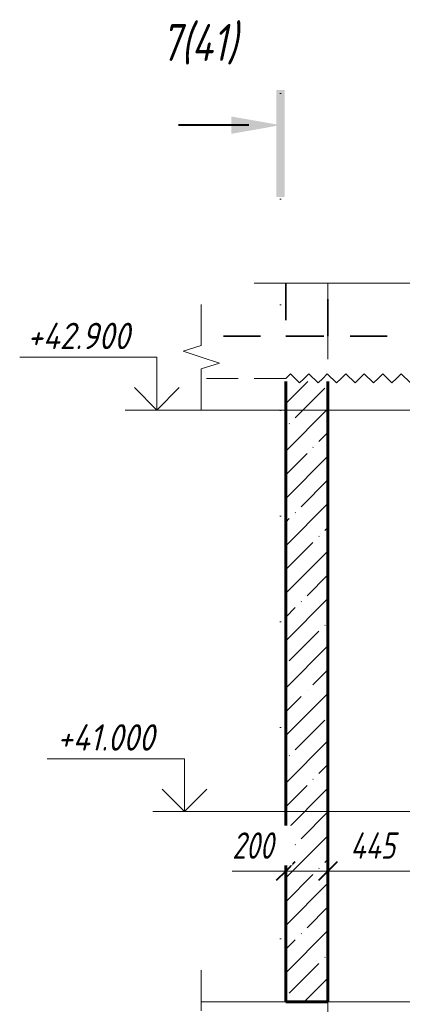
# Model space of a CAD drawing. Header units: millimetres. Extents: x -17283 to 60950, y 37740 to 44940.
# Tile 9 of 23: x 4386 to 6199, y 40088 to 44747. Entities that reach past the tile are written whole.
import ezdxf

# ---------------------------------------------------------------- set-up
doc = ezdxf.new("R2010")
doc.units = ezdxf.units.MM
for name, pattern in [('01 Штриховая _4 мм_', [300, 175, -125]), ('ADSK_Линия разреза', [1000, 0, -500, 0, -500]), ('ADSK_Линия сетки', [1250, 1000, -125, 0, -125]), ('ADSK_Пунктирная_п5', [250, 0, -250]), ('ADSK_Штриховая_ш3 п1_5', [225, 150, -75])]:
    doc.linetypes.add(name, pattern=pattern)
for name, color, linetype, lineweight in [('A-____-____-DIMS', 211, 'Continuous', 9), ('A-____-____-DIMS-50', 211, 'Continuous', 9), ('A-____-NOTE-TEXT', 131, 'Continuous', 20), ('A-DETL-____-OTLN', 90, 'Continuous', 9), ('A-DETL-GENF-OTLN', 92, 'Continuous', 20), ('A-FLOR-____-MCUT', 192, 'Continuous', 50), ('A-WALL-____-MCUT', 113, 'Continuous', 50), ('A-WALL-____-PATT', 111, 'Continuous', 50), ('G-____-____-DIMS', 111, 'Continuous', 9), ('G-____-____-SYMB', 111, 'ADSK_Пунктирная_п5', 20), ('S-GRID-____-OTLN', 1, 'Continuous', 9)]:
    doc.layers.add(name, color=color, linetype=linetype, lineweight=lineweight)
doc.styles.add('GOST Common_I_1', font='GOST Common Italic.ttf', dxfattribs={"width": 0.8, "height": 125})
doc.styles.add('GOST Common_I_2', font='GOST Common Italic.ttf', dxfattribs={"width": 0.9, "height": 125})
doc.styles.add('GOST Common_I_3', font='GOST Common Italic.ttf', dxfattribs={"width": 0.8, "height": 175})
doc.dimstyles.new('ADSK_Округление_5мм__Узкий_', dxfattribs={"dimscale": 304.8, "dimtxt": 0.412449, "dimasz": 0.295276, "dimexe": 0.246063, "dimexo": 0.000538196, "dimgap": 0.065617, "dimtad": 1, "dimdec": 0, "dimlfac": 304.8, "dimrnd": 5, "dimdsep": 46, "dimtxsty": 'GOST Common_I_1', "dimblk1": 'OBLIQUE', "dimblk2": 'OBLIQUE', "dimsah": 1, "dimcen": 0.09, "dimdle": 0.246063, "dimazin": 0, "dimtfac": 1, "dimtdec": 4, "dimtix": 1, "dimtmove": 0, "dimatfit": 3, "dimfxl": 1, "dimtvp": 1, "dimtfill": 1, "dimtolj": 1, "dimtzin": 0, "dimlwd": 20, "dimlwe": 20, "dimarcsym": 2})
doc.dimstyles.new('ADSK_Округление_5мм__Узкий__1', dxfattribs={"dimscale": 304.8, "dimtxt": 0.412449, "dimasz": 0.295276, "dimexe": 0.246063, "dimexo": 0.000538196, "dimgap": 0.065617, "dimtad": 1, "dimdec": 0, "dimlfac": 304.8, "dimrnd": 5, "dimdsep": 46, "dimtxsty": 'GOST Common_I_1', "dimblk1": 'OBLIQUE', "dimblk2": 'OBLIQUE', "dimsah": 1, "dimcen": 0.09, "dimdle": 0.246063, "dimazin": 0, "dimtfac": 1, "dimtdec": 4, "dimtix": 1, "dimtmove": 1, "dimatfit": 3, "dimfxl": 1, "dimtvp": 1, "dimtfill": 1, "dimtolj": 1, "dimtzin": 0, "dimlwd": 20, "dimlwe": 20, "dimarcsym": 2})

# ---------------------------------------------------------------- blocks, each defined once
blk = doc.blocks.new('ADSK_Обрыв_Линия - ADSK_Обрыв_линия-1072157-КЖ1_Р_ВЭ14_Опалубка_3')
at = {"layer": 'A-DETL-GENF-OTLN'}
for p, q in [((46650, 40056.3), (46650, 40100)), ((46650, 39900), (46650, 39945))]:
    blk.add_line(p, q, dxfattribs=at)
blk = doc.blocks.new('ADSK_Обрыв_Линия - ADSK_Обрыв_линия-1412989-КЖ1_Р_ВЭ14_Опалубка_3')
at = {"layer": 'A-DETL-GENF-OTLN'}
blk.add_line((47050, 43500), (50670, 43500), dxfattribs=at)
blk = doc.blocks.new('Последовательность узлов - 3мм масшт 15-1752345-КЖ1_Р_ВЭ14_Опалубка_3')
at = {"layer": 'A-DETL-GENF-OTLN'}
for p, q in [((47050, 43050), (47071.875, 43071.875)), ((47115.625, 43028.125), (47071.875, 43071.875)), ((47137.5, 43050), (47159.375, 43071.875)), ((47203.125, 43028.125), (47159.375, 43071.875)), ((47225, 43050), (47246.875, 43071.875)), ((47290.625, 43028.125), (47246.875, 43071.875)), ((47312.5, 43050), (47334.375, 43071.875)), ((47378.125, 43028.125), (47334.375, 43071.875)), ((47400, 43050), (47421.875, 43071.875)), ((47465.625, 43028.125), (47421.875, 43071.875)), ((47487.5, 43050), (47509.375, 43071.875)), ((47553.125, 43028.125), (47509.375, 43071.875)), ((47575, 43050), (47596.875, 43071.875)), ((47640.625, 43028.125), (47596.875, 43071.875)), ((47662.5, 43050), (47684.375, 43071.875)), ((47728.125, 43028.125), (47684.375, 43071.875)), ((47750, 43050), (47771.875, 43071.875)), ((47815.625, 43028.125), (47771.875, 43071.875)), ((47837.5, 43050), (47859.375, 43071.875)), ((47903.125, 43028.125), (47859.375, 43071.875)), ((47925, 43050), (47946.875, 43071.875)), ((47990.625, 43028.125), (47946.875, 43071.875)), ((48012.5, 43050), (48034.375, 43071.875)), ((48078.125, 43028.125), (48034.375, 43071.875)), ((48100, 43050), (48121.875, 43071.875)), ((48165.625, 43028.125), (48121.875, 43071.875)), ((48187.5, 43050), (48209.375, 43071.875)), ((48253.125, 43028.125), (48209.375, 43071.875)), ((48275, 43050), (48296.875, 43071.875)), ((48340.625, 43028.125), (48296.875, 43071.875)), ((48362.5, 43050), (48384.375, 43071.875)), ((48428.125, 43028.125), (48384.375, 43071.875)), ((48450, 43050), (48471.875, 43071.875)), ((48515.625, 43028.125), (48471.875, 43071.875)), ((48537.5, 43050), (48559.375, 43071.875)), ((48603.125, 43028.125), (48559.375, 43071.875)), ((48625, 43050), (48646.875, 43071.875)), ((48690.625, 43028.125), (48646.875, 43071.875)), ((48712.5, 43050), (48734.375, 43071.875)), ((48778.125, 43028.125), (48734.375, 43071.875)), ((48800, 43050), (48821.875, 43071.875)), ((48865.625, 43028.125), (48821.875, 43071.875)), ((48887.5, 43050), (48909.375, 43071.875)), ((48953.125, 43028.125), (48909.375, 43071.875)), ((48975, 43050), (48996.875, 43071.875)), ((49040.625, 43028.125), (48996.875, 43071.875)), ((49062.5, 43050), (49084.375, 43071.875)), ((49128.125, 43028.125), (49084.375, 43071.875)), ((49150, 43050), (49171.875, 43071.875)), ((49215.625, 43028.125), (49171.875, 43071.875)), ((49237.5, 43050), (49259.375, 43071.875)), ((49303.125, 43028.125), (49259.375, 43071.875)), ((49325, 43050), (49346.875, 43071.875)), ((49390.625, 43028.125), (49346.875, 43071.875)), ((49412.5, 43050), (49434.375, 43071.875)), ((49478.125, 43028.125), (49434.375, 43071.875)), ((49500, 43050), (49521.875, 43071.875)), ((49565.625, 43028.125), (49521.875, 43071.875)), ((47137.5, 43050), (47115.625, 43028.125)), ((47225, 43050), (47203.125, 43028.125)), ((47312.5, 43050), (47290.625, 43028.125)), ((47400, 43050), (47378.125, 43028.125)), ((47487.5, 43050), (47465.625, 43028.125)), ((47575, 43050), (47553.125, 43028.125)), ((47662.5, 43050), (47640.625, 43028.125)), ((47750, 43050), (47728.125, 43028.125)), ((47837.5, 43050), (47815.625, 43028.125)), ((47925, 43050), (47903.125, 43028.125)), ((48012.5, 43050), (47990.625, 43028.125)), ((48100, 43050), (48078.125, 43028.125)), ((48187.5, 43050), (48165.625, 43028.125)), ((48275, 43050), (48253.125, 43028.125)), ((48362.5, 43050), (48340.625, 43028.125)), ((48450, 43050), (48428.125, 43028.125)), ((48537.5, 43050), (48515.625, 43028.125)), ((48625, 43050), (48603.125, 43028.125)), ((48712.5, 43050), (48690.625, 43028.125)), ((48800, 43050), (48778.125, 43028.125)), ((48887.5, 43050), (48865.625, 43028.125)), ((48975, 43050), (48953.125, 43028.125)), ((49062.5, 43050), (49040.625, 43028.125)), ((49150, 43050), (49128.125, 43028.125)), ((49237.5, 43050), (49215.625, 43028.125)), ((49325, 43050), (49303.125, 43028.125)), ((49412.5, 43050), (49390.625, 43028.125)), ((49500, 43050), (49478.125, 43028.125)), ((49587.5, 43050), (49565.625, 43028.125))]:
    blk.add_line(p, q, dxfattribs=at)
blk = doc.blocks.new('Разрез - Номер вида и Номер листа спереди_3_5 мм-6455-КЖ1_Р_ВЭ14_Опалубка_3')
at = {"layer": 'G-____-____-SYMB', "linetype": 'Continuous', "lineweight": 9}
for points in [[(47045.3, 43908.4), (47005.4, 43908.4), (47005.4, 44414.9), (47045.3, 44414.9)], [(46791.4, 44289.5), (47025.1, 44248.3), (46791.4, 44207.1)]]:
    blk.add_hatch(color=256, dxfattribs=at).paths.add_polyline_path(points)
at = {"layer": 'G-____-____-SYMB', "linetype": 'Continuous', "lineweight": 40}
blk.add_line((46875.1, 44248.3), (46541.9, 44248.3), dxfattribs=at)
blk = doc.blocks.new('DIMBLOCK64-КЖ1_Р_ВЭ14_Опалубка_3')
at = {"layer": 'A-____-____-DIMS-50', "lineweight": 20}
for p, q in [((5847.2, 40718.2), (5847.2, 40793.2)), ((6292.2, 40718.2), (6292.2, 40793.2)), ((6292.2, 40718.2), (5847.2, 40718.2)), ((5847.2, 40718.2), (5847.2, 40704.6)), ((6292.2, 40718.2), (6292.2, 40704.6))]:
    blk.add_line(p, q, dxfattribs=at)
at = {"layer": 'A-____-____-DIMS-50', "lineweight": 40}
for p, q in [((5847.2, 40718.2), (5892.2, 40763.2)), ((6292.2, 40718.2), (6337.2, 40763.2)), ((5847.2, 40718.2), (5802.2, 40673.2)), ((6292.2, 40718.2), (6247.2, 40673.2))]:
    blk.add_line(p, q, dxfattribs=at)
at = {"layer": 'A-____-____-DIMS-50', "color": 0, "lineweight": 20, "insert": (5953.5, 40901.6), "char_height": 125, "width": 278.702, "attachment_point": 1, "line_spacing_factor": 1.022761, "style": 'GOST Common_I_1', "bg_fill": 3, "box_fill_scale": 1.25, "bg_fill_color": 256, "bg_fill_true_color": 13158600, "bg_fill_transparency": 0}
blk.add_mtext('445', dxfattribs=at)
blk = doc.blocks.new('_Oblique')
at = {"color": 0, "linetype": 'ByBlock', "lineweight": -2}
blk.add_line((-0.5, -0.5), (0.5, 0.5), dxfattribs=at)
blk = doc.blocks.new('DIMBLOCK65-КЖ1_Р_ВЭ14_Опалубка_3')
at = {"layer": 'A-____-____-DIMS-50', "lineweight": 20}
for p, q in [((5647.2, 40718.2), (5647.2, 40793.2)), ((5847.2, 40718.2), (5847.2, 40793.2)), ((5393.2, 40718.2), (5629.1, 40718.2)), ((5847.2, 40718.2), (5572.2, 40718.2)), ((5629.1, 40718.2), (5747.2, 40718.2)), ((5647.2, 40718.2), (5647.2, 40704.6)), ((5847.2, 40718.2), (5847.2, 40704.6))]:
    blk.add_line(p, q, dxfattribs=at)
at = {"layer": 'A-____-____-DIMS-50', "lineweight": 40}
for p, q in [((5647.2, 40718.2), (5692.2, 40763.2)), ((5847.2, 40718.2), (5892.2, 40763.2)), ((5647.2, 40718.2), (5602.2, 40673.2)), ((5847.2, 40718.2), (5802.2, 40673.2))]:
    blk.add_line(p, q, dxfattribs=at)
at = {"layer": 'A-____-____-DIMS-50', "color": 0, "lineweight": 20, "insert": (5393.2, 40901.6), "char_height": 125, "width": 253.133, "attachment_point": 1, "line_spacing_factor": 1.022761, "style": 'GOST Common_I_1', "bg_fill": 3, "box_fill_scale": 1.25, "bg_fill_color": 256, "bg_fill_true_color": 13158600, "bg_fill_transparency": 0}
blk.add_mtext('200', dxfattribs=at)
blk = doc.blocks.new('Высотные отметки - Стрелка вверх-6399-КЖ1_Р_ВЭ14_Опалубка_3')
at = {"layer": 'A-____-NOTE-TEXT'}
for p, q in [((55075.1, 43300), (55725.1, 43300)), ((55075.1, 43050), (55075.1, 43300)), ((55075.1, 43050), (54969, 43156.1)), ((55075.1, 43050), (55181.2, 43156.1)), ((54925.1, 43050), (55225.1, 43050))]:
    blk.add_line(p, q, dxfattribs=at)

msp = doc.modelspace()

# ---------------------------------------------------------------- hatches: boundary and pattern name
at = {"layer": 'A-WALL-____-PATT', "lineweight": 9}
h = msp.add_hatch(dxfattribs=at)
h.set_pattern_fill('FP_2', color=256, style=0, pattern_type=2)
h.set_pattern_definition([(45, (-24139.55, 62760), (-112.2532, 112.2532), []), (45, (-24027.3, 62760), (-112.2532, 112.2532), [198.438, -39.688, 1.676, -38.011])])
h.paths.add_polyline_path([(5847.1527, 40100), (5847.1527, 43036), (5647.1527, 43036), (5647.1527, 40100)])

# ---------------------------------------------------------------- linework, layer by layer
at = {"layer": 'A-____-NOTE-TEXT'}
for p, q in [((5647.1527, 43500), (5497.1527, 43500)), ((5247.1527, 43250), (5247.1527, 43400)), ((5247.1527, 43206.3087), (5160.5025, 43178.1543)), ((5160.5025, 43178.1543), (5247.1527, 43150)), ((5247.1527, 43150), (5333.7552, 43122.5)), ((5247.1527, 43095), (5333.7552, 43122.5)), ((5247.1527, 43050), (5247.1527, 42900)), ((5247.1527, 40100), (5247.1527, 40250))]:
    msp.add_line(p, q, dxfattribs=at)
at = {"layer": 'A-DETL-____-OTLN', "linetype": 'ADSK_Штриховая_ш3 п1_5', "lineweight": 20}
msp.add_line((5647.1527, 43050), (5247.1527, 43050), dxfattribs=at)
at = {"layer": 'A-FLOR-____-MCUT', "linetype": '01 Штриховая _4 мм_', "lineweight": 35}
msp.add_line((8227.1522, 43250), (5247.1527, 43250), dxfattribs=at)
at = {"layer": 'A-FLOR-____-MCUT', "color": 8, "lineweight": 9}
msp.add_line((8027.1522, 40100), (5247.1527, 40100), dxfattribs=at)
at = {"layer": 'A-WALL-____-MCUT', "linetype": '01 Штриховая _4 мм_', "lineweight": 35}
for p, q in [((5647.1527, 43500), (5647.1527, 43250)), ((5847.1527, 43250), (5847.1527, 43500)), ((5647.1527, 43250), (5847.1527, 43250))]:
    msp.add_line(p, q, dxfattribs=at)
at = {"layer": 'A-WALL-____-MCUT', "lineweight": 60}
for p, q in [((5647.1527, 43036), (5647.1527, 40100)), ((5847.1527, 40100), (5847.1527, 43036)), ((5647.1527, 40100), (5847.1527, 40100))]:
    msp.add_line(p, q, dxfattribs=at)
at = {"layer": 'G-____-____-DIMS', "lineweight": 20}
for p, q in [((6292.1527, 42900), (5036.4444, 42900)), ((6292.1527, 41000), (5167.1694, 41000))]:
    msp.add_line(p, q, dxfattribs=at)
at = {"layer": 'G-____-____-SYMB', "linetype": 'ADSK_Линия разреза'}
msp.add_line((5622.2593, 44398.2783), (5622.2593, 38840.6966), dxfattribs=at)
at = {"layer": 'S-GRID-____-OTLN', "linetype": 'ADSK_Линия сетки'}
msp.add_line((5847.1527, 38139.9817), (5847.1527, 43500), dxfattribs=at)

# ---------------------------------------------------------------- block references
at = {"layer": 'A-____-NOTE-TEXT', "extrusion": (0, 0, -1)}
for p in [(-60111.5565, -150), (-60242.2815, -2050)]:
    msp.add_blockref('Высотные отметки - Стрелка вверх-6399-КЖ1_Р_ВЭ14_Опалубка_3', p, dxfattribs=at)
at = {"layer": 'A-DETL-GENF-OTLN'}
for name, p in [('ADSK_Обрыв_Линия - ADSK_Обрыв_линия-1412989-КЖ1_Р_ВЭ14_Опалубка_3', (-41402.8473, 0)), ('ADSK_Обрыв_Линия - ADSK_Обрыв_линия-1072157-КЖ1_Р_ВЭ14_Опалубка_3', (-41402.8473, 3150)), ('Последовательность узлов - 3мм масшт 15-1752345-КЖ1_Р_ВЭ14_Опалубка_3', (-41402.8473, 0)), ('ADSK_Обрыв_Линия - ADSK_Обрыв_линия-1072157-КЖ1_Р_ВЭ14_Опалубка_3', (-41402.8473, 0))]:
    msp.add_blockref(name, p, dxfattribs=at)
at = {"layer": 'G-____-____-SYMB', "linetype": 'Continuous', "lineweight": 40}
msp.add_blockref('Разрез - Номер вида и Номер листа спереди_3_5 мм-6455-КЖ1_Р_ВЭ14_Опалубка_3', (-41402.8473, 0), dxfattribs=at)

# ---------------------------------------------------------------- texts
at = {"layer": 'G-____-____-DIMS', "lineweight": 20, "char_height": 125, "attachment_point": 1, "line_spacing_factor": 1.022761, "style": 'GOST Common_I_2', "bg_fill": 3, "box_fill_scale": 1.25, "bg_fill_color": 256, "bg_fill_true_color": 13158600, "bg_fill_transparency": 0}
for s, insert, width in [('+42.900', (4422.4503, 43313.3535), 633.585746), ('+41.000', (4564.4894, 41413.3535), 606.432071)]:
    msp.add_mtext(s, dxfattribs=dict(at, insert=insert, width=width))
at = {"layer": 'G-____-____-SYMB', "linetype": 'Continuous', "lineweight": 9, "insert": (5057.1595, 44727.1167), "char_height": 175, "width": 497.04625, "attachment_point": 1, "style": 'GOST Common_I_3'}
msp.add_mtext('7(41)', dxfattribs=at)

# ---------------------------------------------------------------- next in the draw order: dimensions: what is measured, and where the dimension line sits
at = {"layer": 'A-____-____-DIMS', "lineweight": 20}
dim = msp.add_linear_dim(base=(5847.1527, 40718.2215), p1=(6292.1527, 40654.5819), p2=(5847.1527, 40654.5819), dimstyle='ADSK_Округление_5мм__Узкий_', override={"dimpost": '<>', "dimfxl": 445}, dxfattribs=at)
dim.commit()
dim.dimension.update_dxf_attribs({"geometry": 'DIMBLOCK64-КЖ1_Р_ВЭ14_Опалубка_3', "text_midpoint": (6069.6527, 40800.7215)})

# ---------------------------------------------------------------- next in the draw order: dimensions: what is measured, and where the dimension line sits
dim = msp.add_linear_dim(base=(5647.1527, 40718.2215), p1=(5847.1527, 40654.5819), p2=(5647.1527, 40654.5819), dimstyle='ADSK_Округление_5мм__Узкий__1', override={"dimpost": '<>', "dimfxl": 200}, dxfattribs=at)
dim.commit()
dim.dimension.update_dxf_attribs({"geometry": 'DIMBLOCK65-КЖ1_Р_ВЭ14_Опалубка_3', "text_midpoint": (5519.7471, 40818.2417), "dimtype": 160})

doc.saveas('drawing.dxf')
